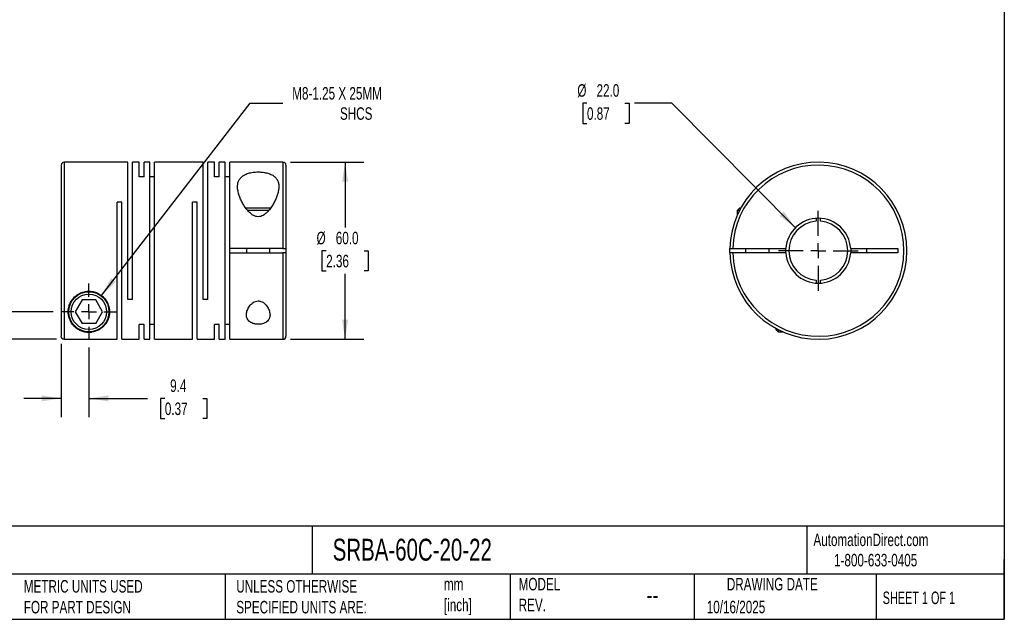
# Model space of a CAD drawing. Header units: millimetres. Extents: x 13 to 546, y 13 to 419.
# Tile 2 of 3: x 212 to 546, y 13 to 216. Entities that reach past the tile are written whole.
import ezdxf

# ---------------------------------------------------------------- set-up
doc = ezdxf.new("R2010")
doc.units = ezdxf.units.MM
doc.header["$LTSCALE"] = 2
doc.linetypes.add('SLD-Center', pattern=[19.05, 15.24, -1.27, 1.27, -1.27])
doc.linetypes.add('SLD-Solid', pattern=[0])
doc.layers.add('CENTER', color=40, linetype='SLD-Center')
doc.layers.add('DIMENSIONS', color=140, linetype='SLD-Solid', lineweight=25)
doc.layers.add('TEXT', color=140, linetype='SLD-Solid', lineweight=25)
doc.styles.add('SLDTEXTSTYLE0', font='TXT', dxfattribs={"width": 0.7})
doc.styles.add('SLDTEXTSTYLE1', font='TXT', dxfattribs={"width": 0.65})
doc.dimstyles.new('SLDDIMSTYLE0', dxfattribs={"dimtxt": 4.316016, "dimasz": 6.604, "dimexe": 0, "dimexo": 0.0625, "dimgap": 1.079004, "dimtad": 0, "dimtih": 1, "dimtoh": 1, "dimdec": 1, "dimrnd": 1e-09, "dimzin": 12, "dimdsep": 46, "dimtxsty": 'SLDTEXTSTYLE0', "dimsah": 1, "dimcen": 0, "dimadec": 0, "dimazin": 3, "dimtfac": 1, "dimtdec": 1, "dimtofl": 0, "dimtmove": 0, "dimatfit": 3, "dimfxl": 0, "dimfrac": 2, "dimtolj": 1, "dimtzin": 12, "dimarcsym": 0})
doc.dimstyles.new('SLDDIMSTYLE1', dxfattribs={"dimtxt": 4.316016, "dimasz": 6.604, "dimexe": 0, "dimexo": 0.0625, "dimgap": 1.079004, "dimtad": 0, "dimtih": 1, "dimtoh": 1, "dimdec": 1, "dimrnd": 1e-09, "dimzin": 4, "dimdsep": 46, "dimtxsty": 'SLDTEXTSTYLE0', "dimsah": 1, "dimcen": 0.09, "dimadec": 0, "dimazin": 1, "dimtfac": 1, "dimtdec": 1, "dimtofl": 0, "dimtmove": 0, "dimatfit": 3, "dimfxl": 0, "dimfrac": 2, "dimtolj": 1, "dimtzin": 12, "dimarcsym": 0})
doc.dimstyles.new('SLDDIMSTYLE2', dxfattribs={"dimtxt": 4.316016, "dimasz": 6.604, "dimexe": 0, "dimexo": 0.0625, "dimgap": 1.079004, "dimtad": 0, "dimtih": 1, "dimtoh": 1, "dimdec": 1, "dimrnd": 1e-09, "dimzin": 12, "dimdsep": 46, "dimtxsty": 'SLDTEXTSTYLE0', "dimsah": 1, "dimcen": 0.09, "dimadec": 0, "dimazin": 3, "dimtfac": 1, "dimtdec": 1, "dimtmove": 0, "dimatfit": 0, "dimfxl": 0, "dimfrac": 2, "dimtolj": 1, "dimtzin": 12, "dimarcsym": 0})
doc.dimstyles.new('SLDDIMSTYLE3', dxfattribs={"dimtxt": 4.316016, "dimasz": 6.604, "dimexe": 0, "dimexo": 0.0625, "dimgap": 1.079004, "dimtad": 0, "dimtih": 1, "dimtoh": 1, "dimdec": 1, "dimrnd": 1e-09, "dimzin": 4, "dimdsep": 46, "dimtxsty": 'SLDTEXTSTYLE0', "dimsah": 1, "dimcen": 0, "dimadec": 0, "dimazin": 1, "dimtfac": 1, "dimtdec": 1, "dimtofl": 0, "dimtmove": 0, "dimatfit": 3, "dimfxl": 0, "dimfrac": 2, "dimtolj": 1, "dimtzin": 12, "dimarcsym": 0})

# ---------------------------------------------------------------- blocks, each defined once
blk = doc.blocks.new('_D')
at = {"layer": 'DIMENSIONS'}
for p, q in [((240.05, 122.45), (290.42, 187.61)), ((290.42, 187.61), (301.53, 187.61))]:
    blk.add_line(p, q, dxfattribs=at)
blk.add_solid([(240.05, 122.45), (244.9, 127.05), (243.29, 128.29)], dxfattribs=at)
at = {"layer": 'DIMENSIONS', "attachment_point": 1, "style": 'SLDTEXTSTYLE0'}
for s, insert, char_height in [('M8-1.25 X 25MM', (304.71, 193.07), 4.2333), ('SHCS', (320.89, 186.21), 4.233)]:
    blk.add_mtext(s, dxfattribs=dict(at, insert=insert, char_height=char_height))
blk = doc.blocks.new('_D_1')
at = {"layer": 'DIMENSIONS'}
for p, q in [((304.11, 167.61), (328.98, 167.61)), ((322.63, 167.61), (322.63, 145.43)), ((316.22, 137.61), (314.77, 137.61)), ((314.77, 137.61), (314.77, 130.75)), ((329.04, 137.61), (330.49, 137.61)), ((330.49, 137.61), (330.49, 130.75)), ((314.77, 130.75), (316.22, 130.75)), ((330.49, 130.75), (329.04, 130.75)), ((322.63, 107.61), (322.63, 129.78)), ((304.11, 107.61), (328.98, 107.61))]:
    blk.add_line(p, q, dxfattribs=at)
for points in [[(322.63, 167.61), (321.61, 161), (323.64, 161)], [(322.63, 107.61), (323.64, 114.21), (321.61, 114.21)]]:
    blk.add_solid(points, dxfattribs=at)
at = {"layer": 'DIMENSIONS', "char_height": 4.233, "attachment_point": 1, "style": 'SLDTEXTSTYLE0'}
for s, insert in [('%%c', (312.96, 144.03)), ('60.0', (319.47, 144.03)), ('2.36', (316.22, 136.21))]:
    blk.add_mtext(s, dxfattribs=dict(at, insert=insert))
blk = doc.blocks.new('_D_2')
at = {"layer": 'DIMENSIONS'}
for p, q in [((226.37, 106.08), (226.37, 81.21)), ((235.77, 104.83), (235.77, 81.21)), ((226.37, 87.56), (213.67, 87.56)), ((235.77, 87.56), (255.68, 87.56)), ((261.53, 87.56), (260.08, 87.56)), ((260.08, 87.56), (260.08, 80.7)), ((274.35, 87.56), (275.8, 87.56)), ((275.8, 87.56), (275.8, 80.7)), ((260.08, 80.7), (261.53, 80.7)), ((275.8, 80.7), (274.35, 80.7))]:
    blk.add_line(p, q, dxfattribs=at)
for points in [[(226.37, 87.56), (219.77, 88.58), (219.77, 86.55)], [(235.77, 87.56), (242.38, 86.55), (242.38, 88.58)]]:
    blk.add_solid(points, dxfattribs=at)
at = {"layer": 'DIMENSIONS', "char_height": 4.233, "attachment_point": 1, "style": 'SLDTEXTSTYLE0'}
for s, insert in [('9.4', (263.32, 93.98)), ('0.37', (261.53, 86.16))]:
    blk.add_mtext(s, dxfattribs=dict(at, insert=insert))
blk = doc.blocks.new('_D_3')
at = {"layer": 'DIMENSIONS'}
for p, q in [((166.1, 132.99), (164.65, 132.99)), ((164.65, 132.99), (164.65, 126.13)), ((178.93, 132.99), (180.38, 132.99)), ((180.38, 132.99), (180.38, 126.13)), ((186.71, 132.99), (199.41, 132.99)), ((199.41, 132.99), (199.41, 116.91)), ((164.65, 126.13), (166.1, 126.13)), ((180.38, 126.13), (178.93, 126.13)), ((223.69, 116.91), (193.06, 116.91)), ((224.83, 107.62), (193.06, 107.62)), ((199.41, 107.62), (199.41, 94.92))]:
    blk.add_line(p, q, dxfattribs=at)
for points in [[(199.41, 116.91), (200.43, 123.51), (198.4, 123.51)], [(199.41, 107.62), (198.4, 101.01), (200.43, 101.01)]]:
    blk.add_solid(points, dxfattribs=at)
at = {"layer": 'DIMENSIONS', "char_height": 4.233, "attachment_point": 1, "style": 'SLDTEXTSTYLE0'}
for s, insert in [('9.3', (167.9, 139.42)), ('0.37', (166.1, 131.59))]:
    blk.add_mtext(s, dxfattribs=dict(at, insert=insert))
blk = doc.blocks.new('SW_CENTERMARKSYMBOL_0')
at = {"layer": 'CENTER', "color": 0}
for p, q in [((0, 5.08), (0, 9.54)), ((-5.08, 0), (-9.54, 0)), ((0, 0), (-2.54, 0)), ((0, 0), (0, 2.54)), ((0, 0), (0, -2.54)), ((0, 0), (2.54, 0)), ((5.08, 0), (9.54, 0)), ((0, -5.08), (0, -9.54))]:
    blk.add_line(p, q, dxfattribs=at)
blk = doc.blocks.new('_D_4')
at = {"layer": 'DIMENSIONS'}
for p, q in [((404.62, 187.61), (403.17, 187.61)), ((403.17, 187.61), (403.17, 180.75)), ((417.45, 187.61), (418.9, 187.61)), ((418.9, 187.61), (418.9, 180.75)), ((433.41, 187.61), (420.71, 187.61)), ((475.3, 145.41), (433.41, 187.61)), ((403.17, 180.75), (404.62, 180.75)), ((418.9, 180.75), (417.45, 180.75))]:
    blk.add_line(p, q, dxfattribs=at)
blk.add_solid([(475.3, 145.41), (471.36, 150.82), (469.92, 149.39)], dxfattribs=at)
at = {"layer": 'DIMENSIONS', "char_height": 4.233, "attachment_point": 1, "style": 'SLDTEXTSTYLE0'}
for s, insert in [('%%c', (401.36, 194.03)), ('22.0', (407.88, 194.03)), ('0.87', (404.62, 186.21))]:
    blk.add_mtext(s, dxfattribs=dict(at, insert=insert))
blk = doc.blocks.new('SW_CENTERMARKSYMBOL_1')
at = {"layer": 'CENTER', "color": 0}
for p, q in [((0, 5.08), (0, 13.54)), ((-5.08, 0), (-13.54, 0)), ((0, 0), (-2.54, 0)), ((0, 0), (0, 2.54)), ((0, 0), (0, -2.54)), ((0, 0), (2.54, 0)), ((5.08, 0), (13.54, 0)), ((0, -5.08), (0, -13.54))]:
    blk.add_line(p, q, dxfattribs=at)

msp = doc.modelspace()

# ---------------------------------------------------------------- linework, layer by layer
for p, q in [((248.97, 167.61), (227.37, 167.61)), ((227.37, 167.61), (227.37, 107.62)), ((248.97, 121.11), (248.97, 167.61)), ((252.87, 167.61), (250.57, 167.61)), ((250.57, 121.11), (250.57, 167.61)), ((252.87, 162.66), (252.87, 167.61)), ((256.47, 167.61), (254.47, 167.61)), ((254.47, 162.66), (254.47, 167.61)), ((256.47, 107.61), (256.47, 167.61)), ((274.47, 167.61), (258.07, 167.61)), ((258.07, 107.61), (258.07, 167.61)), ((274.47, 121.11), (274.47, 167.61)), ((278.37, 167.61), (276.07, 167.61)), ((276.07, 121.11), (276.07, 167.61)), ((278.37, 162.66), (278.37, 167.61)), ((281.97, 167.61), (279.97, 167.61)), ((279.97, 162.66), (279.97, 167.61)), ((281.97, 107.61), (281.97, 167.61)), ((301.57, 167.61), (283.57, 167.61)), ((283.57, 138.36), (283.57, 167.61)), ((301.57, 167.61), (301.57, 138.36)), ((226.37, 166.61), (226.37, 108.62)), ((302.57, 166.61), (302.57, 138.36)), ((254.47, 162.66), (252.87, 162.66)), ((258.07, 162.66), (256.47, 162.66)), ((279.97, 162.66), (278.37, 162.66)), ((283.57, 162.66), (281.97, 162.66)), ((246.97, 154.11), (245.37, 154.11)), ((245.37, 107.62), (245.37, 154.11)), ((246.97, 107.61), (246.97, 154.11)), ((272.47, 154.11), (270.87, 154.11)), ((270.87, 107.61), (270.87, 154.11)), ((272.47, 107.61), (272.47, 154.11)), ((293.17, 152.01), (288.99, 152.01)), ((293.17, 151.21), (289.63, 151.21)), ((297.36, 152.01), (293.17, 152.01)), ((296.72, 151.21), (293.17, 151.21)), ((456.35, 152.01), (455.55, 151.21)), ((455.55, 151.21), (455.55, 149.6)), ((456.31, 151.21), (455.55, 151.21)), ((456.73, 152.01), (456.35, 152.01)), ((482.3, 148.58), (482.3, 147.58)), ((483.8, 147.58), (483.8, 148.58)), ((301.57, 138.36), (283.57, 138.36)), ((283.57, 136.86), (283.57, 138.36)), ((283.57, 107.61), (283.57, 136.86)), ((283.57, 136.86), (301.57, 136.86)), ((289.17, 138.36), (289.17, 136.86)), ((297.17, 136.86), (297.17, 138.36)), ((301.57, 136.86), (301.57, 107.61)), ((302.57, 138.36), (302.57, 136.86)), ((302.57, 136.86), (302.57, 108.61)), ((454.06, 138.36), (472.07, 138.36)), ((472.07, 136.86), (454.06, 136.86)), ((458.35, 138.36), (458.35, 136.86)), ((466.35, 136.86), (466.35, 138.36)), ((472.05, 137.61), (472.07, 138.36)), ((472.07, 136.86), (472.05, 137.61)), ((494.02, 138.36), (510.05, 138.36)), ((510.05, 136.86), (494.02, 136.86)), ((499.55, 136.86), (499.55, 138.36)), ((510.05, 138.36), (510.05, 136.86)), ((482.3, 127.64), (482.3, 126.63)), ((483.8, 126.63), (483.8, 127.64)), ((233.46, 120.91), (231.15, 116.91)), ((238.08, 120.91), (233.46, 120.91)), ((240.39, 116.91), (238.08, 120.91)), ((250.57, 121.11), (248.97, 121.11)), ((276.07, 121.11), (274.47, 121.11)), ((231.15, 116.91), (233.46, 112.91)), ((238.08, 112.91), (240.39, 116.91)), ((238.08, 112.91), (233.46, 112.91)), ((254.47, 112.55), (252.87, 112.55)), ((252.87, 107.61), (252.87, 112.55)), ((254.47, 107.61), (254.47, 112.55)), ((258.07, 112.55), (256.47, 112.55)), ((279.97, 112.55), (278.37, 112.55)), ((278.37, 107.61), (278.37, 112.55)), ((279.97, 107.61), (279.97, 112.55)), ((283.57, 112.55), (281.97, 112.55)), ((468.65, 111.29), (468.65, 110.91)), ((468.65, 110.91), (469.45, 110.11)), ((469.45, 110.87), (469.45, 110.11)), ((227.37, 107.62), (245.37, 107.62)), ((246.97, 107.61), (252.87, 107.61)), ((254.47, 107.61), (256.47, 107.61)), ((258.07, 107.61), (270.87, 107.61)), ((272.47, 107.61), (278.37, 107.61)), ((279.97, 107.61), (281.97, 107.61)), ((283.57, 107.61), (301.57, 107.61)), ((469.45, 110.11), (471.06, 110.11))]:
    msp.add_line(p, q)
at = {"flags": 128}
for points in [[(453.06, 136.86), (453.05, 137.61), (453.06, 138.36)], [(494.02, 138.36), (494.05, 137.61), (494.02, 136.86)]]:
    msp.add_lwpolyline(points, dxfattribs=at)
for radius in [6.8, 6]:
    msp.add_circle((235.77, 116.91), radius)
for centre, radius, start, end in [((227.37, 166.61), 1, 90, 180), ((301.57, 166.61), 1, 0, 90), ((483.05, 137.61), 30, 181.4325, 178.5675), ((483.05, 137.61), 29, 181.482, 178.518), ((483.05, 137.61), 11, 3.9096, 176.0904), ((483.05, 137.61), 10, 94.3012, 265.6988), ((483.05, 137.61), 10, 274.3012, 85.6988), ((483.05, 137.61), 11, 183.9096, 356.0904), ((301.57, 108.61), 1, 270, 0)]:
    msp.add_arc(centre, radius, start, end)
for points, knots in [([(293.17, 149.13), (293.47, 149.13), (293.76, 149.17), (294.31, 149.34), (294.58, 149.45), (295.32, 149.87), (295.76, 150.23), (296.55, 151), (296.9, 151.41), (297.53, 152.25), (297.82, 152.67), (298.35, 153.54), (298.59, 153.98), (299.03, 154.87), (299.23, 155.31), (299.57, 156.18), (299.71, 156.61), (299.95, 157.46), (300.04, 157.89), (300.16, 158.72), (300.18, 159.13), (300.16, 159.91), (300.11, 160.29), (299.96, 160.84), (299.9, 161.02), (299.76, 161.36), (299.68, 161.53), (299.49, 161.86), (299.38, 162.01), (299.13, 162.31), (299, 162.46), (298.7, 162.73), (298.54, 162.86), (298.18, 163.11), (297.99, 163.22), (297.38, 163.54), (296.93, 163.72), (296.19, 163.94), (295.93, 164), (295.4, 164.11), (295.13, 164.16), (294.57, 164.23), (294.28, 164.25), (293.71, 164.29), (293.13, 164.31), (292.56, 164.29), (291.98, 164.25), (291.7, 164.22), (290.87, 164.11), (290.34, 164), (289.35, 163.7), (288.91, 163.52), (288.31, 163.2), (288.13, 163.09), (287.78, 162.84), (287.61, 162.71), (287.17, 162.29), (286.94, 161.99), (286.65, 161.5), (286.57, 161.33), (286.43, 160.99), (286.37, 160.81), (286.23, 160.26), (286.19, 159.88), (286.16, 159.09), (286.19, 158.69), (286.37, 157.45), (286.61, 156.6), (287.12, 155.29), (287.32, 154.84), (287.76, 153.97), (288, 153.53), (288.53, 152.66), (288.82, 152.23), (289.47, 151.39), (289.82, 150.98), (290.4, 150.41), (290.61, 150.23), (291.05, 149.88), (291.28, 149.72), (291.65, 149.52), (291.78, 149.46), (292.04, 149.34), (292.18, 149.29), (292.59, 149.17), (292.88, 149.13), (293.17, 149.13)], [0, 0, 0, 0, 0.015625, 0.015625, 0.03125, 0.03125, 0.0625, 0.0625, 0.09375, 0.09375, 0.125, 0.125, 0.15625, 0.15625, 0.1875, 0.1875, 0.21875, 0.21875, 0.25, 0.25, 0.28125, 0.28125, 0.3125, 0.3125, 0.328125, 0.328125, 0.34375, 0.34375, 0.359375, 0.359375, 0.375, 0.375, 0.390625, 0.390625, 0.40625, 0.40625, 0.4375, 0.4375, 0.453125, 0.453125, 0.46875, 0.46875, 0.484375, 0.484375, 0.5, 0.515625, 0.515625, 0.53125, 0.53125, 0.5625, 0.5625, 0.59375, 0.59375, 0.609375, 0.609375, 0.625, 0.625, 0.65625, 0.65625, 0.671875, 0.671875, 0.6875, 0.6875, 0.71875, 0.71875, 0.75, 0.75, 0.8125, 0.8125, 0.84375, 0.84375, 0.875, 0.875, 0.90625, 0.90625, 0.9375, 0.9375, 0.953125, 0.953125, 0.96875, 0.96875, 0.976563, 0.976563, 0.984375, 0.984375, 1, 1, 1, 1]), ([(301.57, 138.36), (301.7, 138.36), (301.83, 138.36), (302.08, 138.36), (302.19, 138.36), (302.46, 138.36), (302.57, 138.36), (302.57, 138.36)], [0, 0, 0, 0, 0.25, 0.25, 0.5, 0.5, 1, 1, 1, 1]), ([(302.57, 136.86), (302.57, 136.86), (302.55, 136.86), (302.45, 136.86), (302.37, 136.86), (302.1, 136.86), (301.84, 136.86), (301.57, 136.86)], [0, 0, 0, 0, 0.25, 0.25, 0.5, 0.5, 1, 1, 1, 1]), ([(453.06, 138.36), (453.06, 138.36), (453.08, 138.36), (453.18, 138.36), (453.26, 138.36), (453.53, 138.36), (453.79, 138.36), (454.06, 138.36)], [0, 0, 0, 0, 0.25, 0.25, 0.5, 0.5, 1, 1, 1, 1]), ([(454.06, 136.86), (453.92, 136.86), (453.79, 136.86), (453.55, 136.86), (453.44, 136.86), (453.16, 136.86), (453.06, 136.86), (453.06, 136.86)], [0, 0, 0, 0, 0.25, 0.25, 0.5, 0.5, 1, 1, 1, 1]), ([(228.77, 116.91), (228.77, 116.7), (228.78, 116.49), (228.82, 116.09), (228.84, 115.89), (228.95, 115.3), (229.05, 114.92), (229.44, 113.83), (229.8, 113.19), (230.48, 112.31), (230.73, 112.04), (231.29, 111.52), (231.59, 111.28), (232.25, 110.84), (232.62, 110.64), (233.23, 110.38), (233.45, 110.3), (233.91, 110.16), (234.15, 110.09), (234.68, 109.99), (234.95, 109.95), (235.53, 109.91), (235.82, 109.9), (236.25, 109.92), (236.4, 109.93), (236.68, 109.97), (236.81, 109.98), (237.21, 110.05), (237.47, 110.11), (237.94, 110.25), (238.16, 110.33), (238.58, 110.49), (238.78, 110.59), (239.35, 110.87), (239.68, 111.09), (240.29, 111.55), (240.57, 111.8), (241.08, 112.34), (241.32, 112.62), (241.95, 113.54), (242.28, 114.21), (242.54, 115.13), (242.59, 115.32), (242.67, 115.7), (242.7, 115.9), (242.77, 116.5), (242.79, 116.91), (242.73, 117.75), (242.67, 118.19), (242.45, 119.07), (242.29, 119.51), (241.87, 120.38), (241.61, 120.81), (241.14, 121.41), (240.97, 121.61), (240.6, 121.99), (240.4, 122.17), (239.77, 122.68), (239.31, 122.98), (238.28, 123.47), (237.75, 123.65), (236.9, 123.82), (236.61, 123.86), (236.04, 123.91), (235.75, 123.91), (235.18, 123.89), (234.89, 123.86), (234.32, 123.76), (234.04, 123.7), (233.5, 123.53), (233.23, 123.44), (232.72, 123.21), (232.46, 123.08), (231.75, 122.66), (231.32, 122.33), (230.74, 121.79), (230.56, 121.59), (230.23, 121.19), (230.08, 120.99), (229.66, 120.37), (229.44, 119.93), (229.09, 119.05), (228.97, 118.62), (228.81, 117.75), (228.77, 117.33), (228.77, 116.91)], [0, 0, 0, 0, 0.015625, 0.015625, 0.03125, 0.03125, 0.0625, 0.0625, 0.125, 0.125, 0.15625, 0.15625, 0.1875, 0.1875, 0.21875, 0.21875, 0.234375, 0.234375, 0.25, 0.25, 0.265625, 0.265625, 0.28125, 0.28125, 0.289063, 0.289063, 0.296875, 0.296875, 0.3125, 0.3125, 0.328125, 0.328125, 0.34375, 0.34375, 0.375, 0.375, 0.40625, 0.40625, 0.4375, 0.4375, 0.5, 0.5, 0.515625, 0.515625, 0.53125, 0.53125, 0.5625, 0.5625, 0.59375, 0.59375, 0.625, 0.625, 0.65625, 0.65625, 0.671875, 0.671875, 0.6875, 0.6875, 0.71875, 0.71875, 0.75, 0.75, 0.765625, 0.765625, 0.78125, 0.78125, 0.796875, 0.796875, 0.8125, 0.8125, 0.828125, 0.828125, 0.84375, 0.84375, 0.875, 0.875, 0.890625, 0.890625, 0.90625, 0.90625, 0.9375, 0.9375, 0.96875, 0.96875, 1, 1, 1, 1]), ([(293.17, 120.58), (292.85, 120.58), (292.53, 120.52), (291.95, 120.32), (291.67, 120.18), (291.18, 119.85), (290.96, 119.66), (290.56, 119.27), (290.39, 119.06), (290.07, 118.63), (289.93, 118.41), (289.69, 117.96), (289.58, 117.74), (289.32, 117.06), (289.21, 116.6), (289.17, 115.94), (289.17, 115.72), (289.22, 115.3), (289.26, 115.09), (289.4, 114.68), (289.49, 114.49), (289.72, 114.12), (289.87, 113.94), (290.21, 113.61), (290.4, 113.46), (290.85, 113.19), (291.1, 113.08), (291.51, 112.93), (291.65, 112.89), (291.94, 112.82), (292.09, 112.79), (292.39, 112.74), (292.55, 112.72), (292.87, 112.69), (293.18, 112.68), (293.5, 112.69), (293.82, 112.72), (293.97, 112.74), (294.43, 112.81), (294.72, 112.89), (295.26, 113.08), (295.51, 113.2), (295.95, 113.47), (296.15, 113.62), (296.48, 113.94), (296.63, 114.12), (296.86, 114.49), (296.95, 114.69), (297.08, 115.09), (297.13, 115.3), (297.18, 115.73), (297.18, 115.95), (297.13, 116.61), (297.02, 117.06), (296.67, 117.97), (296.43, 118.42), (295.96, 119.06), (295.78, 119.27), (295.38, 119.67), (295.16, 119.85), (294.67, 120.18), (294.4, 120.32), (293.96, 120.47), (293.8, 120.51), (293.49, 120.57), (293.33, 120.58), (293.17, 120.58)], [0, 0, 0, 0, 0.03125, 0.03125, 0.0625, 0.0625, 0.09375, 0.09375, 0.125, 0.125, 0.15625, 0.15625, 0.1875, 0.1875, 0.25, 0.25, 0.28125, 0.28125, 0.3125, 0.3125, 0.34375, 0.34375, 0.375, 0.375, 0.40625, 0.40625, 0.4375, 0.4375, 0.453125, 0.453125, 0.46875, 0.46875, 0.484375, 0.484375, 0.5, 0.515625, 0.515625, 0.53125, 0.53125, 0.5625, 0.5625, 0.59375, 0.59375, 0.625, 0.625, 0.65625, 0.65625, 0.6875, 0.6875, 0.71875, 0.71875, 0.75, 0.75, 0.8125, 0.8125, 0.875, 0.875, 0.90625, 0.90625, 0.9375, 0.9375, 0.96875, 0.96875, 0.984375, 0.984375, 1, 1, 1, 1]), ([(227.37, 107.62), (227.24, 107.62), (227.11, 107.64), (226.87, 107.74), (226.76, 107.82), (226.48, 108.1), (226.37, 108.35), (226.37, 108.62)], [0, 0, 0, 0, 0.25, 0.25, 0.5, 0.5, 1, 1, 1, 1])]:
    msp.add_open_spline(points, degree=3, knots=knots)
at = {"layer": 'TEXT'}
for p, q in [((546.1, 419.1), (546.1, 12.7)), ((546.1, 44.25), (12.7, 44.25)), ((311.52, 44.25), (311.52, 27.94)), ((479.15, 44.25), (479.15, 27.94)), ((546.1, 12.7), (546.1, 33.02)), ((546.1, 27.94), (12.7, 27.94)), ((282, 27.94), (282, 12.7)), ((378.6, 27.94), (378.6, 12.7)), ((440.93, 27.94), (440.93, 12.7)), ((502.7, 27.94), (502.7, 12.7)), ((12.7, 12.7), (546.1, 12.7))]:
    msp.add_line(p, q, dxfattribs=at)

# ---------------------------------------------------------------- block references
at = {"layer": 'CENTER'}
for name, p in [('SW_CENTERMARKSYMBOL_1', (483.05, 137.61)), ('SW_CENTERMARKSYMBOL_0', (235.77, 116.91))]:
    msp.add_blockref(name, p, dxfattribs=at)

# ---------------------------------------------------------------- texts
at = {"layer": 'TEXT'}
for s, insert, char_height, attachment_point, style in [('SRBA-60C-20-22', (318.42, 40), 7.4083, 1, 'SLDTEXTSTYLE0'), ('AutomationDirect.com', (481.39, 41.75), 4.2333, 1, 'SLDTEXTSTYLE0'), ('1-800-633-0405', (488.38, 34.87), 4.2333, 1, 'SLDTEXTSTYLE0'), ('MODEL ^JREV.', (381.47, 26.73), 4.2333, 1, 'SLDTEXTSTYLE0'), ('DRAWING DATE', (467.45, 26.73), 4.2333, 2, 'SLDTEXTSTYLE0'), ('METRIC UNITS USED ^JFOR PART DESIGN', (213.71, 25.99), 4.2333, 1, 'SLDTEXTSTYLE0'), ('UNLESS OTHERWISE ^JSPECIFIED UNITS ARE:', (285.74, 25.99), 4.2333, 1, 'SLDTEXTSTYLE0'), ('mm^J[inch]', (356.13, 26.72), 4.233, 1, 'SLDTEXTSTYLE0'), ('--', (424.86, 24.15), 6.35, 1, 'SLDTEXTSTYLE0'), ('SHEET 1 OF 1', (504.88, 22.1), 4.2333, 1, 'SLDTEXTSTYLE1'), ('10/16/2025', (445.23, 18.98), 4.233, 1, 'SLDTEXTSTYLE0')]:
    msp.add_mtext(s, dxfattribs=dict(at, insert=insert, char_height=char_height, attachment_point=attachment_point, style=style))

# ---------------------------------------------------------------- dimensions: what is measured, and where the dimension line sits
at = {"layer": 'DIMENSIONS'}
dim = msp.add_diameter_dim_2p(p1=(490.8, 129.8), p2=(475.3, 145.41), dimstyle='SLDDIMSTYLE3', dxfattribs=at)
dim.commit()
dim.dimension.update_dxf_attribs({"geometry": '_D_4', "text_midpoint": (411.04, 187.61), "dimtype": 163})
dim = msp.add_diameter_dim_2p(p1=(231.49, 111.37), p2=(240.05, 122.45), text='M8-1.25 X 25MM\\PSHCS', dimstyle='SLDDIMSTYLE0', override={"dimpost": '<>'}, dxfattribs=at)
dim.commit()
dim.dimension.update_dxf_attribs({"geometry": '_D', "text_midpoint": (328.84, 187.61), "dimtype": 163})
dim = msp.add_linear_dim(base=(322.63, 107.61), p1=(301.57, 167.61), p2=(301.57, 107.61), angle=90, text='%%c<>', dimstyle='SLDDIMSTYLE1', dxfattribs=at)
dim.commit()
dim.dimension.update_dxf_attribs({"geometry": '_D_1', "text_midpoint": (322.63, 137.61), "dimtype": 160})
dim = msp.add_linear_dim(base=(199.41, 116.91), p1=(227.37, 107.62), p2=(226.23, 116.91), angle=90, dimstyle='SLDDIMSTYLE2', dxfattribs=at)
dim.commit()
dim.dimension.update_dxf_attribs({"geometry": '_D_3', "text_midpoint": (199.41, 132.99), "dimtype": 160})
dim = msp.add_linear_dim(base=(226.37, 87.56), p1=(235.77, 107.37), p2=(226.37, 108.62), dimstyle='SLDDIMSTYLE2', dxfattribs=at)
dim.commit()
dim.dimension.update_dxf_attribs({"geometry": '_D_2', "text_midpoint": (267.94, 87.56), "dimtype": 160})

doc.saveas('drawing.dxf')
